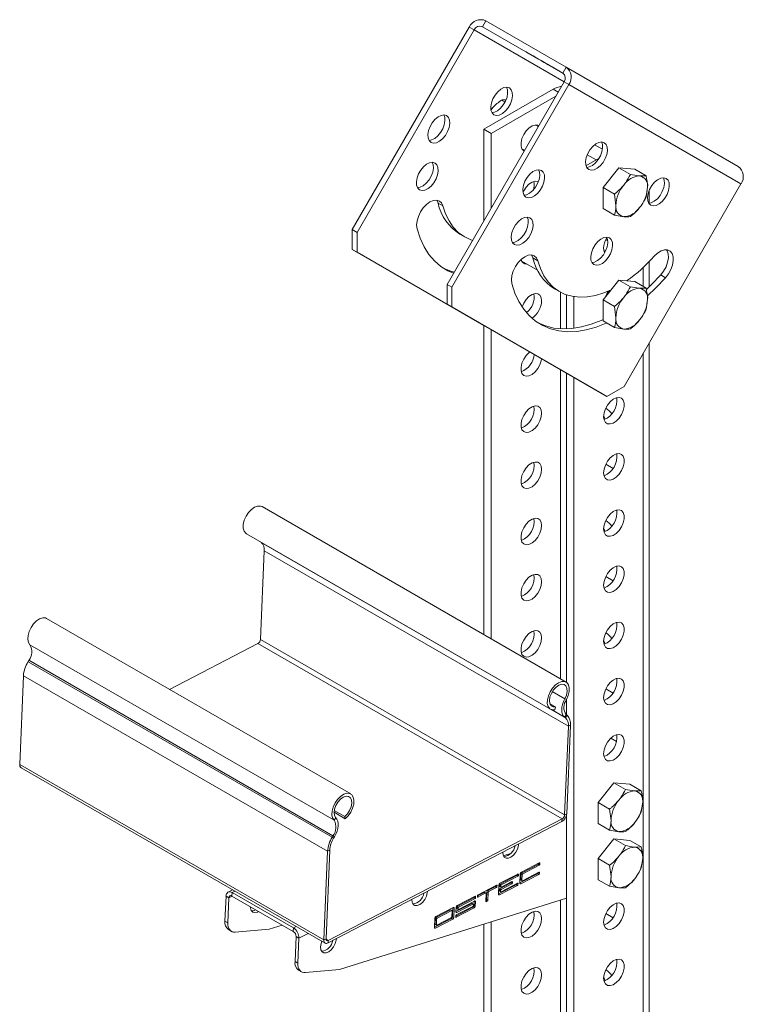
# Model space of a CAD drawing. Header units: millimetres. Extents: x -189 to 390, y -1209 to -93.
# Tile 2 of 5: x -112 to 99, y -1030 to -743. Entities that reach past the tile are written whole.
import ezdxf

# ---------------------------------------------------------------- set-up
doc = ezdxf.new("R2010")
doc.units = ezdxf.units.MM

msp = doc.modelspace()

# ---------------------------------------------------------------- linework, layer by layer
at = {"color": 7, "linetype": 'Continuous', "lineweight": 0}
for p, q in [((22.99, -745.31), (23.99, -743.58)), ((20.57, -746.23), (19.16, -745.41)), ((46.73, -761.33), (20.57, -746.23)), ((46.41, -758.83), (22.99, -745.31)), ((36.31, -753), (36.31, -753)), ((39.31, -754.73), (39.31, -754.74)), ((46.32, -758.78), (47.32, -757.05)), ((46.74, -761.33), (48.15, -762.15)), ((45.01, -764.32), (43.56, -763.48)), ((48.15, -762.15), (98.15, -791.02)), ((10.09, -796.61), (11.51, -797.42)), ((37.67, -812.53), (39.08, -813.34)), ((69.72, -815.34), (69.72, -820.83)), ((74.82, -817.48), (76.23, -818.3)), ((45.68, -822.49), (45.68, -833.15)), ((69.72, -840.26), (69.72, -1170.52)), ((45.68, -845.02), (45.68, -934.94)), ((-41.28, -895.25), (47.11, -946.28)), ((-40.41, -897.68), (47.97, -948.7)), ((-42.25, -924.66), (46.14, -975.68)), ((-41.5, -923.46), (46.88, -974.48)), ((-108.52, -925.04), (-20.13, -976.06)), ((-109.09, -929.97), (-20.7, -981)), ((-108.83, -929.54), (-20.44, -980.57)), ((-110.4, -934.03), (-22.01, -985.06)), ((43.31, -938.64), (46.95, -940.75)), ((47.42, -940.97), (46.95, -940.75)), ((43.05, -943.89), (46.88, -946.1)), ((47.36, -945.35), (46.88, -946.1)), ((47.11, -946.28), (47.59, -945.52)), ((48.61, -948.37), (47.97, -948.7)), ((-111.49, -959.81), (-23.1, -1010.84)), ((-20.13, -976.06), (-19.62, -975.33)), ((46.11, -976.44), (46.14, -975.68)), ((46.88, -974.48), (47.52, -974.15)), ((-20.7, -981), (-20.26, -981.28)), ((-20.01, -980.85), (-20.44, -980.57)), ((-21.38, -984.73), (-22.01, -985.06)), ((39.15, -988.91), (39.5, -989.12)), ((39.3, -988.67), (39.65, -988.88)), ((39.52, -988.46), (39.67, -988.54)), ((32.94, -992.14), (33.29, -992.35)), ((33.08, -991.9), (33.44, -992.11)), ((33.3, -991.69), (33.45, -991.77)), ((34.13, -993.32), (34.48, -993.53)), ((34.2, -991.65), (34.55, -991.85)), ((34.35, -991.41), (34.7, -991.61)), ((39.04, -991.59), (39.39, -991.79)), ((39.19, -991.35), (39.54, -991.55)), ((39.4, -991.13), (39.55, -991.22)), ((26.72, -995.37), (27.07, -995.57)), ((26.87, -995.13), (27.22, -995.33)), ((27.09, -994.91), (27.24, -995)), ((27.93, -996.22), (28.28, -996.42)), ((27.97, -995.21), (28.32, -995.42)), ((27.99, -994.88), (28.34, -995.08)), ((28.08, -995.97), (28.43, -996.18)), ((28.13, -994.64), (28.49, -994.84)), ((31.18, -994.36), (31.54, -994.56)), ((31.33, -994.12), (31.69, -994.32)), ((31.55, -993.9), (31.7, -993.99)), ((32.82, -994.82), (33.18, -995.02)), ((32.97, -994.58), (33.32, -994.78)), ((33.19, -994.36), (33.34, -994.45)), ((33.9, -994.35), (34.17, -994.51)), ((-51.54, -998.1), (-50.69, -998.59)), ((-50.69, -998.59), (-49.75, -998.11)), ((-49.76, -997.08), (-49.8, -998.08)), ((-49.76, -997.08), (-48.93, -996.65)), ((20.51, -998.6), (20.86, -998.8)), ((20.65, -998.36), (21.01, -998.56)), ((20.87, -998.14), (21.02, -998.23)), ((21.57, -998.29), (21.71, -998.36)), ((23.47, -997.06), (23.83, -997.26)), ((24.21, -999.13), (24.57, -999.33)), ((24.31, -996.95), (24.66, -997.16)), ((24.6, -996.47), (24.96, -996.68)), ((27.68, -997.58), (27.95, -997.74)), ((27.91, -996.55), (28.27, -996.75)), ((14.5, -1001.45), (14.8, -1001.62)), ((15.54, -1001.67), (15.9, -1001.87)), ((15.56, -1001.33), (15.91, -1001.54)), ((15.7, -1001.09), (16.06, -1001.3)), ((19.89, -1000.23), (20.24, -1000.43)), ((20.25, -1001.35), (20.61, -1001.55)), ((20.55, -1000.87), (20.9, -1001.07)), ((20.66, -999.56), (20.96, -999.73)), ((24, -999.64), (24.14, -999.72)), ((24.07, -999.37), (24.42, -999.57)), ((45.68, -999.29), (45.68, -1083.37)), ((9.34, -1004.56), (9.69, -1004.77)), ((9.49, -1004.32), (9.84, -1004.53)), ((13.73, -1002.12), (14.08, -1002.33)), ((14.04, -1004.58), (14.39, -1004.78)), ((14.33, -1004.09), (14.69, -1004.3)), ((15.25, -1004.19), (15.38, -1004.27)), ((15.31, -1002.7), (15.58, -1002.86)), ((-51.85, -1005.37), (-51, -1005.86)), ((-31.94, -1007.36), (-31.98, -1008.37)), ((-31.94, -1007.36), (-31.11, -1006.94)), ((9.04, -1007.27), (9.31, -1007.42)), ((9.27, -1006.23), (9.62, -1006.44)), ((-30.33, -1010.35), (-31.17, -1009.86)), ((-30.33, -1010.35), (-27.63, -1008.95)), ((-23.1, -1010.84), (-22.47, -1010.51)), ((-22.47, -1010.59), (-21.8, -1010.98)), ((-21.8, -1010.98), (-21.83, -1011.73)), ((-31.48, -1017.12), (-30.63, -1017.61))]:
    msp.add_line(p, q, dxfattribs=at)
at = {"color": 7, "linetype": 'Continuous', "lineweight": 15}
for p, q in [((47.32, -757.05), (23.99, -743.58)), ((19.16, -745.41), (-14.84, -804.3)), ((20.57, -746.23), (-13.43, -805.12)), ((46.32, -758.78), (22.99, -745.31)), ((36.31, -753), (39.31, -754.74)), ((45.68, -758.41), (42.68, -756.68)), ((47.32, -757.05), (97.32, -785.92)), ((12.74, -820.22), (46.74, -761.33)), ((14.15, -821.04), (48.15, -762.15)), ((43.56, -763.48), (23.41, -775.11)), ((44.34, -765.47), (25.53, -776.33)), ((29.56, -767.23), (28.57, -766.66)), ((25.45, -769.52), (25.7, -769.19)), ((25.7, -769.19), (25.51, -769.52)), ((26.66, -768.15), (26.6, -768.21)), ((23.41, -775.11), (23.41, -801.74)), ((25.53, -776.33), (23.41, -775.11)), ((39.23, -774.32), (38.48, -773.89)), ((25.53, -776.33), (25.53, -798.06)), ((34.48, -780.81), (35.23, -781.25)), ((55.61, -779.62), (57.87, -780.93)), ((53.1, -785.73), (56.93, -783.52)), ((56.04, -784.03), (53.46, -782.53)), ((58.05, -792.05), (62.65, -786.33)), ((62.65, -786.33), (65.99, -788.26)), ((62.65, -786.33), (67.25, -786.74)), ((67.25, -786.74), (70.58, -788.67)), ((70.58, -788.67), (68.7, -788.7)), ((58.05, -798.18), (58.05, -792.05)), ((58.05, -792.05), (61.39, -793.98)), ((64.15, -849.91), (98.15, -791.02)), ((70.58, -794.8), (70.99, -791.97)), ((71.48, -796.61), (71.48, -792.87)), ((61.39, -793.98), (61.8, -797.28)), ((58.05, -798.18), (61.39, -800.1)), ((61.39, -800.1), (64.1, -800.55)), ((-13.43, -805.12), (-14.84, -804.3)), ((-14.84, -810.07), (-14.84, -804.3)), ((-13.43, -805.12), (-13.43, -810.89)), ((16.41, -805.6), (17.82, -806.42)), ((59.4, -807.53), (58.86, -807.22)), ((-13.43, -810.89), (-14.84, -810.07)), ((23.41, -832.16), (-14.84, -810.07)), ((23.41, -832.16), (-13.43, -810.89)), ((58.85, -810.36), (58.33, -810.55)), ((34.48, -813.48), (39.01, -816.1)), ((71.48, -820.95), (71.48, -813.62)), ((12.74, -825.99), (12.74, -820.22)), ((12.74, -820.22), (14.15, -821.04)), ((14.15, -821.04), (14.15, -826.81)), ((43.99, -821.52), (45.4, -822.34)), ((58.05, -824.71), (62.65, -818.99)), ((62.65, -818.99), (65.99, -820.92)), ((62.65, -818.99), (67.25, -819.4)), ((67.25, -819.4), (70.58, -821.33)), ((70.58, -821.33), (68.7, -821.36)), ((47.45, -823.27), (47.45, -833.17)), ((49.57, -823.79), (49.57, -833)), ((12.74, -825.99), (14.15, -826.81)), ((57.74, -851.98), (12.74, -825.99)), ((59.15, -852.8), (14.15, -826.81)), ((58.05, -830.84), (58.05, -824.71)), ((58.05, -824.71), (61.39, -826.64)), ((61.39, -826.64), (61.8, -829.94)), ((70.58, -827.46), (70.99, -824.63)), ((23.41, -832.15), (23.41, -922.08)), ((58.05, -830.84), (61.39, -832.77)), ((61.39, -832.77), (64.1, -833.21)), ((25.53, -833.38), (25.53, -923.3)), ((71.48, -1168.07), (71.48, -837.22)), ((47.45, -846.04), (47.45, -935.97)), ((49.57, -847.26), (49.57, -1182.15)), ((59.15, -852.8), (64.15, -849.91)), ((57.74, -851.98), (59.15, -852.8)), ((58.65, -859.44), (58.24, -858.51)), ((60.96, -873.75), (58.86, -872.54)), ((47.33, -935.89), (-41.06, -884.86)), ((-45.61, -892.74), (42.78, -943.77)), ((58.65, -892.1), (58.24, -891.17)), ((-41.28, -895.25), (-41.33, -895.21)), ((-41.5, -923.46), (-40.41, -897.68)), ((60.96, -906.41), (58.86, -905.2)), ((-15.28, -968.41), (-103.67, -917.39)), ((-67.94, -938.01), (-42.25, -924.66)), ((58.65, -924.76), (58.24, -923.84)), ((-108.83, -929.54), (-109.09, -929.97)), ((-110.4, -934.03), (-111.49, -959.81)), ((60.96, -939.07), (58.86, -937.86)), ((47.45, -940.92), (47.45, -945.41)), ((42.59, -942.16), (44.26, -943.12)), ((44.26, -943.12), (44.06, -943.93)), ((47.11, -946.28), (46.88, -946.1)), ((47.59, -945.52), (47.36, -945.35)), ((46.88, -974.48), (47.97, -948.7)), ((47.52, -974.15), (48.61, -948.37)), ((61.97, -953.14), (60.31, -952.18)), ((-111.1, -960.76), (-22.71, -1011.79)), ((56.64, -970.87), (61.24, -965.15)), ((61.24, -965.15), (64.57, -967.08)), ((61.24, -965.15), (65.83, -965.56)), ((65.83, -965.56), (69.17, -967.49)), ((69.17, -967.49), (67.28, -967.52)), ((-20.08, -973.18), (-17.01, -974.95)), ((56.64, -977), (56.64, -970.87)), ((56.64, -970.87), (59.98, -972.8)), ((59.98, -972.8), (60.39, -976.1)), ((69.17, -973.62), (69.58, -970.79)), ((-21.8, -1010.98), (46.14, -975.68)), ((-20.13, -973.71), (-16.88, -975.59)), ((-16.88, -975.59), (-17.01, -974.95)), ((47.45, -974.62), (47.45, -1094.02)), ((-21.83, -1011.73), (46.11, -976.44)), ((56.64, -977), (59.98, -978.93)), ((59.98, -978.93), (62.69, -979.37)), ((-20.44, -980.57), (-20.7, -981)), ((-20.01, -980.85), (-20.26, -981.28)), ((56.64, -987.2), (61.24, -981.48)), ((61.24, -981.48), (64.57, -983.41)), ((61.24, -981.48), (65.83, -981.9)), ((65.83, -981.9), (69.17, -983.82)), ((-21.38, -984.73), (-22.47, -1010.51)), ((69.17, -983.82), (67.28, -983.85)), ((-22.01, -985.06), (-23.1, -1010.84)), ((31.17, -985.7), (29.07, -986.35)), ((56.64, -993.33), (56.64, -987.2)), ((56.64, -987.2), (59.98, -989.13)), ((69.17, -989.95), (69.58, -987.12)), ((39.53, -988.45), (34.31, -991.16)), ((34.35, -991.41), (39.15, -988.91)), ((34.7, -991.61), (39.5, -989.12)), ((39.3, -988.67), (39.3, -988.57)), ((39.65, -988.88), (39.67, -988.54)), ((59.98, -989.13), (60.39, -992.43)), ((33.32, -991.68), (28.09, -994.39)), ((28.13, -994.64), (32.94, -992.14)), ((28.49, -994.84), (33.29, -992.35)), ((33.08, -991.9), (33.09, -991.8)), ((33.44, -992.11), (33.45, -991.77)), ((33.9, -994.26), (39.04, -991.59)), ((34.01, -991.65), (33.9, -994.32)), ((34.13, -993.32), (34.2, -991.65)), ((34.17, -994.51), (39.39, -991.79)), ((34.17, -993.42), (34.52, -993.63)), ((34.48, -993.53), (34.55, -991.85)), ((39.42, -991.12), (34.62, -993.62)), ((39.19, -991.35), (39.19, -991.24)), ((39.54, -991.55), (39.55, -991.22)), ((56.64, -993.33), (59.98, -995.26)), ((-49.61, -996.26), (-50.95, -996.95)), ((27.1, -994.91), (21.74, -997.69)), ((24.6, -996.47), (26.72, -995.37)), ((24.96, -996.68), (27.07, -995.57)), ((26.87, -995.13), (26.87, -995.03)), ((27.22, -995.33), (27.24, -995)), ((27.68, -997.49), (32.82, -994.82)), ((27.8, -994.87), (27.68, -997.55)), ((27.91, -996.55), (27.93, -996.22)), ((27.95, -997.74), (33.18, -995.02)), ((27.97, -995.21), (27.99, -994.88)), ((28.01, -995.31), (28.37, -995.52)), ((28.08, -995.97), (31.18, -994.36)), ((28.32, -995.42), (28.34, -995.08)), ((33.2, -994.35), (28.4, -996.85)), ((28.43, -996.18), (31.54, -994.56)), ((31.57, -993.9), (28.46, -995.51)), ((31.33, -994.12), (31.34, -994.01)), ((31.69, -994.32), (31.7, -993.99)), ((32.97, -994.58), (32.98, -994.47)), ((33.32, -994.78), (33.34, -994.45)), ((59.98, -995.26), (62.69, -995.7)), ((-51.85, -1005.37), (-51.54, -998.1)), ((-51, -1005.86), (-50.69, -998.59)), ((-49.8, -998.08), (-31.98, -1008.37)), ((-49.76, -997.08), (-31.94, -1007.36)), ((-18.59, -1019.44), (47.45, -998.73)), ((20.89, -998.13), (15.66, -1000.85)), ((15.7, -1001.09), (20.51, -998.6)), ((16.06, -1001.3), (20.86, -998.8)), ((20.65, -998.36), (20.66, -998.25)), ((21.01, -998.56), (21.02, -998.23)), ((21.59, -997.93), (21.57, -998.27)), ((21.58, -998.04), (23.47, -997.06)), ((21.71, -998.36), (23.83, -997.26)), ((24.01, -997.25), (23.66, -997.05)), ((24.09, -997.45), (24, -999.62)), ((24.21, -999.13), (24.31, -996.95)), ((24.57, -999.33), (24.66, -997.16)), ((27.96, -996.65), (28.31, -996.85)), ((28.27, -996.75), (28.28, -996.42)), ((14.53, -1001.44), (9.45, -1004.08)), ((14.33, -1004.09), (14.44, -1001.48)), ((14.69, -1004.3), (14.8, -1001.62)), ((15.26, -1003.94), (20.25, -1001.35)), ((15.31, -1002.61), (19.89, -1000.23)), ((15.37, -1001.33), (15.31, -1002.67)), ((15.38, -1004.27), (20.61, -1001.55)), ((20.21, -1001.1), (15.41, -1003.6)), ((15.54, -1001.67), (15.56, -1001.33)), ((15.58, -1002.86), (20.24, -1000.43)), ((15.58, -1001.77), (15.94, -1001.97)), ((15.9, -1001.87), (15.91, -1001.54)), ((20.69, -999.55), (16.03, -1001.97)), ((20.33, -1000.43), (19.98, -1000.22)), ((20.37, -1000.53), (20.36, -1000.86)), ((20.55, -1000.87), (20.6, -999.59)), ((20.9, -1001.07), (20.96, -999.73)), ((24.01, -999.39), (24.07, -999.37)), ((24.14, -999.72), (24.42, -999.57)), ((9.15, -1004.56), (9.04, -1007.23)), ((9.04, -1007.17), (14.04, -1004.58)), ((9.34, -1004.56), (9.27, -1006.23)), ((9.31, -1007.42), (14.39, -1004.78)), ((13.73, -1002.12), (9.49, -1004.32)), ((9.69, -1004.77), (9.62, -1006.44)), ((9.76, -1006.53), (14, -1004.33)), ((14.08, -1002.33), (9.84, -1004.53)), ((14.17, -1002.32), (13.82, -1002.12)), ((14.14, -1004.09), (14.21, -1002.42)), ((15.26, -1003.84), (15.25, -1004.17)), ((60.96, -1004.4), (58.86, -1003.19)), ((-38.96, -1007.68), (-48.84, -1008.58)), ((-35.2, -1006.51), (-38.96, -1007.68)), ((9.31, -1006.33), (9.67, -1006.54)), ((23.41, -1006.27), (23.41, -1070.51)), ((25.53, -1005.61), (25.53, -1071.74)), ((-50.82, -1007.86), (-49.97, -1008.35)), ((-31.17, -1009.86), (-31.48, -1017.12)), ((-30.33, -1010.35), (-30.63, -1017.61)), ((-30.45, -1019.62), (-29.6, -1020.11)), ((-28.48, -1020.33), (-18.59, -1019.44)), ((58.65, -1022.75), (58.24, -1021.82))]:
    msp.add_line(p, q, dxfattribs=at)
at = {"color": 7, "linetype": 'Continuous', "lineweight": 15, "flags": 128}
for points in [[(42.68, -756.68), (41.91, -756.24), (40.95, -755.68), (39.88, -755.06), (38.77, -754.42), (37.72, -753.82), (36.81, -753.29), (36.12, -752.9), (35.71, -752.66), (35.6, -752.59), (35.81, -752.71), (36.31, -753)], [(39.31, -754.74), (40.07, -755.18), (41.03, -755.73), (42.11, -756.35), (43.22, -756.99), (44.27, -757.6), (45.17, -758.12), (45.86, -758.52), (46.28, -758.76), (46.39, -758.82), (46.18, -758.7), (45.68, -758.41)], [(30.1, -762.91), (30.82, -763.12), (31.37, -763.64), (31.68, -764.44), (31.75, -765.44), (31.55, -766.58), (31.12, -767.74), (30.48, -768.85), (29.68, -769.81), (28.8, -770.55), (27.9, -770.99), (27.05, -771.12), (26.32, -770.91), (25.78, -770.39), (25.46, -769.59), (25.4, -768.58), (25.59, -767.45), (26.03, -766.28), (26.67, -765.17), (27.46, -764.21), (28.35, -763.48), (29.25, -763.03), (30.1, -762.91)], [(25.73, -770.3), (26.48, -770.18), (27.39, -769.73), (28.27, -769), (29.07, -768.04), (29.71, -766.93), (30.14, -765.76), (30.33, -764.63), (30.27, -763.62), (30, -762.9)], [(26.6, -768.21), (26.24, -768.57), (25.7, -769.19)], [(11.85, -770.96), (12.57, -771.17), (13.12, -771.69), (13.43, -772.49), (13.5, -773.5), (13.3, -774.63), (12.87, -775.8), (12.23, -776.91), (11.43, -777.87), (10.55, -778.6), (9.65, -779.05), (8.8, -779.17), (8.07, -778.96), (7.53, -778.44), (7.21, -777.64), (7.15, -776.64), (7.34, -775.5), (7.78, -774.33), (8.42, -773.22), (9.21, -772.26), (10.1, -771.53), (11, -771.08), (11.85, -770.96)], [(7.48, -778.36), (8.23, -778.23), (9.14, -777.78), (10.02, -777.05), (10.82, -776.09), (11.46, -774.98), (11.89, -773.81), (12.08, -772.68), (12.02, -771.67), (11.75, -770.96)], [(39.32, -774.08), (39.07, -773.97), (38.29, -773.9), (37.42, -774.17), (36.53, -774.77), (35.69, -775.63), (34.99, -776.68), (34.49, -777.82), (34.22, -778.96), (34.22, -780), (34.49, -780.83), (34.99, -781.4), (35.07, -781.45)], [(53.36, -786.31), (53.9, -786.83), (54.63, -787.04), (55.47, -786.91), (56.38, -786.47), (57.26, -785.73), (58.06, -784.77), (58.7, -783.66), (59.13, -782.5), (59.32, -781.36), (59.26, -780.36), (58.94, -779.56), (58.4, -779.04), (57.68, -778.83), (56.83, -778.95), (55.92, -779.4), (55.04, -780.13), (54.24, -781.09), (53.6, -782.2), (53.17, -783.37), (52.98, -784.5), (53.04, -785.51), (53.36, -786.31)], [(53.31, -786.22), (54.06, -786.1), (54.96, -785.65), (55.85, -784.92), (56.64, -783.96), (57.28, -782.85), (57.72, -781.68), (57.91, -780.55), (57.85, -779.54), (57.58, -778.82)], [(8.5, -784.73), (9.22, -784.94), (9.77, -785.46), (10.08, -786.26), (10.15, -787.27), (9.95, -788.4), (9.52, -789.57), (8.88, -790.68), (8.08, -791.64), (7.2, -792.37), (6.3, -792.82), (5.45, -792.94), (4.72, -792.73), (4.18, -792.21), (3.86, -791.41), (3.8, -790.41), (3.99, -789.27), (4.43, -788.1), (5.07, -786.99), (5.86, -786.03), (6.75, -785.3), (7.65, -784.85), (8.5, -784.73)], [(4.13, -792.13), (4.88, -792), (5.79, -791.55), (6.67, -790.82), (7.47, -789.86), (8.11, -788.75), (8.54, -787.58), (8.73, -786.45), (8.67, -785.44), (8.4, -784.73)], [(35.11, -794.36), (35.65, -794.88), (36.38, -795.09), (37.22, -794.97), (38.13, -794.52), (39.01, -793.79), (39.81, -792.83), (40.45, -791.72), (40.88, -790.55), (41.07, -789.42), (41.01, -788.41), (40.69, -787.61), (40.15, -787.09), (39.43, -786.88), (38.58, -787), (37.67, -787.45), (36.79, -788.18), (35.99, -789.14), (35.35, -790.25), (34.92, -791.42), (34.73, -792.56), (34.79, -793.56), (35.11, -794.36)], [(35.06, -794.28), (35.81, -794.15), (36.71, -793.7), (37.6, -792.97), (38.39, -792.01), (39.03, -790.9), (39.47, -789.73), (39.66, -788.6), (39.6, -787.59), (39.33, -786.88)], [(71.36, -796.7), (71.9, -797.22), (72.63, -797.43), (73.47, -797.31), (74.38, -796.86), (75.26, -796.13), (76.06, -795.17), (76.7, -794.06), (77.13, -792.89), (77.32, -791.76), (77.26, -790.75), (76.94, -789.95), (76.4, -789.43), (75.68, -789.22), (74.83, -789.35), (73.92, -789.79), (73.04, -790.53), (72.24, -791.49), (71.6, -792.6), (71.17, -793.76), (70.98, -794.9), (71.04, -795.9), (71.36, -796.7)], [(71.31, -796.62), (72.06, -796.49), (72.96, -796.04), (73.85, -795.31), (74.64, -794.35), (75.28, -793.24), (75.72, -792.07), (75.91, -790.94), (75.85, -789.93), (75.58, -789.22)], [(39.26, -790.38), (39.07, -790.3), (38.29, -790.23), (37.42, -790.51), (36.53, -791.1), (35.69, -791.96), (34.99, -793.01), (34.77, -793.45)], [(3.99, -804.08), (3.86, -802.99), (3.99, -801.76), (4.38, -800.45), (5, -799.16), (5.81, -797.98), (6.74, -796.99), (7.75, -796.26), (8.76, -795.83), (9.69, -795.74), (10.5, -795.99), (11.12, -796.56), (11.51, -797.42)], [(10.09, -796.61), (9.7, -795.75), (9.7, -795.74)], [(11.51, -797.42), (12.28, -799.73), (13.29, -801.79), (14.53, -803.59), (15.98, -805.1), (17.64, -806.31), (19.48, -807.21), (20.12, -807.43)], [(31.76, -808.13), (32.3, -808.65), (33.03, -808.86), (33.87, -808.74), (34.78, -808.29), (35.66, -807.56), (36.46, -806.6), (37.1, -805.49), (37.53, -804.32), (37.72, -803.19), (37.66, -802.18), (37.34, -801.38), (36.8, -800.86), (36.08, -800.65), (35.23, -800.77), (34.32, -801.22), (33.44, -801.95), (32.64, -802.91), (32, -804.02), (31.57, -805.19), (31.38, -806.33), (31.44, -807.33), (31.76, -808.13)], [(31.71, -808.05), (32.46, -807.92), (33.36, -807.47), (34.25, -806.74), (35.04, -805.78), (35.68, -804.67), (36.12, -803.5), (36.31, -802.37), (36.25, -801.36), (35.98, -800.65)], [(14.59, -817.01), (12.95, -816.29), (10.9, -815.01), (9.05, -813.41), (7.43, -811.5), (6.03, -809.3), (4.89, -806.82), (3.99, -804.08)], [(54.86, -813.96), (55.4, -814.49), (56.13, -814.69), (56.97, -814.57), (57.88, -814.12), (58.76, -813.39), (59.56, -812.43), (60.2, -811.32), (60.63, -810.15), (60.82, -809.02), (60.76, -808.01), (60.44, -807.22), (59.9, -806.69), (59.18, -806.48), (58.33, -806.61), (57.42, -807.06), (56.54, -807.79), (55.74, -808.75), (55.1, -809.86), (54.67, -811.03), (54.48, -812.16), (54.54, -813.17), (54.86, -813.96)], [(54.81, -813.88), (55.56, -813.75), (56.46, -813.31), (57.35, -812.57), (58.14, -811.61), (58.78, -810.5), (59.22, -809.34), (59.41, -808.2), (59.35, -807.2), (59.08, -806.48)], [(58.52, -811.02), (58.36, -810.66), (58.23, -809.71)], [(76.23, -818.3), (77.09, -817.17), (77.78, -815.91), (78.24, -814.6), (78.46, -813.33), (78.42, -812.19), (78.12, -811.24), (77.57, -810.57), (76.82, -810.21), (75.92, -810.19), (74.93, -810.5), (73.92, -811.14), (72.95, -812.05)], [(74.82, -817.48), (75.67, -816.36), (76.36, -815.1), (76.83, -813.79), (77.05, -812.52), (77.01, -811.37), (76.7, -810.43), (76.54, -810.16)], [(39.08, -813.34), (38.69, -812.48), (38.08, -811.91), (37.27, -811.66), (36.33, -811.75), (35.33, -812.18), (34.32, -812.91), (33.38, -813.9), (32.58, -815.08), (31.96, -816.37), (31.57, -817.68), (31.44, -818.91), (31.57, -820)], [(37.67, -812.53), (37.28, -811.67), (37.28, -811.66)], [(11.63, -815.52), (13.77, -816.41), (14.77, -816.7)], [(60.38, -821.82), (58.28, -822.7), (55.84, -823.44), (53.48, -823.86), (51.21, -823.95), (49.06, -823.7), (47.06, -823.13), (45.22, -822.23), (43.56, -821.02), (42.1, -819.51), (40.86, -817.71), (39.85, -815.65), (39.08, -813.34)], [(70.65, -821.74), (72.09, -820.36), (74.82, -817.48)], [(70.89, -823.62), (73.5, -821.17), (76.23, -818.3)], [(31.57, -820), (32.46, -822.74), (33.61, -825.22), (35, -827.42), (36.63, -829.33), (38.47, -830.93), (40.52, -832.2), (42.76, -833.14), (45.16, -833.74), (47.71, -833.99), (50.39, -833.89), (53.17, -833.44), (56.03, -832.64), (58.95, -831.5), (59.09, -831.44)], [(40.2, -825.02), (40.07, -824.08), (39.68, -823.37), (39.07, -822.96), (38.29, -822.89), (37.42, -823.17), (36.53, -823.76), (35.69, -824.62), (34.99, -825.67), (34.52, -826.73)], [(39.21, -831.44), (41.35, -832.33), (43.75, -832.92), (46.3, -833.17), (48.98, -833.07), (51.76, -832.62), (54.62, -831.82), (57.53, -830.69), (58.05, -830.45)], [(36.79, -839.88), (36.53, -840.09), (35.69, -840.95), (34.99, -842), (34.49, -843.15), (34.22, -844.29), (34.22, -845.32), (34.49, -846.16), (34.99, -846.72), (35.69, -846.96), (36.53, -846.86), (37.42, -846.42), (38.29, -845.68), (39.07, -844.72), (39.68, -843.61), (40.07, -842.45), (40.17, -841.84)], [(58.36, -859.65), (58.23, -858.7), (58.36, -857.6), (58.75, -856.45), (59.36, -855.34), (60.14, -854.37), (61.01, -853.64), (61.9, -853.2), (62.74, -853.09), (63.44, -853.33), (63.94, -853.9), (64.21, -854.73), (64.21, -855.77), (63.94, -856.91), (63.44, -858.06), (62.74, -859.1), (61.9, -859.96), (61.01, -860.56), (60.14, -860.83), (59.36, -860.76), (58.75, -860.36), (58.36, -859.65)], [(40.07, -858.78), (40.2, -857.68), (40.07, -856.74), (39.68, -856.03), (39.07, -855.62), (38.29, -855.55), (37.42, -855.83), (36.53, -856.42), (35.69, -857.28), (34.99, -858.33), (34.49, -859.48), (34.22, -860.62), (34.22, -861.65), (34.49, -862.49), (34.99, -863.05), (35.69, -863.29), (36.53, -863.19), (37.42, -862.75), (38.29, -862.02), (39.07, -861.05), (39.68, -859.94), (40.07, -858.78)], [(58.36, -875.98), (58.23, -875.03), (58.36, -873.93), (58.75, -872.78), (59.36, -871.67), (60.14, -870.7), (61.01, -869.97), (61.9, -869.53), (62.74, -869.42), (63.44, -869.67), (63.94, -870.23), (64.21, -871.06), (64.21, -872.1), (63.94, -873.24), (63.44, -874.39), (62.74, -875.44), (61.9, -876.29), (61.01, -876.89), (60.14, -877.16), (59.36, -877.09), (58.75, -876.69), (58.36, -875.98)], [(40.07, -875.11), (40.2, -874.01), (40.07, -873.07), (39.68, -872.36), (39.07, -871.95), (38.29, -871.89), (37.42, -872.16), (36.53, -872.75), (35.69, -873.61), (34.99, -874.66), (34.49, -875.81), (34.22, -876.95), (34.22, -877.98), (34.49, -878.82), (34.99, -879.38), (35.69, -879.62), (36.53, -879.52), (37.42, -879.08), (38.29, -878.35), (39.07, -877.38), (39.68, -876.27), (40.07, -875.11)], [(-41.06, -884.86), (-41.52, -884.69), (-42.35, -884.7), (-43.25, -885.04), (-44.16, -885.68), (-45, -886.58), (-45.71, -887.66), (-46.23, -888.84), (-46.51, -890.01), (-46.53, -891.08), (-46.3, -891.97), (-45.82, -892.6), (-45.61, -892.74)], [(58.36, -892.31), (58.23, -891.36), (58.36, -890.26), (58.75, -889.11), (59.36, -888), (60.14, -887.03), (61.01, -886.3), (61.9, -885.86), (62.74, -885.76), (63.44, -886), (63.94, -886.56), (64.21, -887.4), (64.21, -888.43), (63.94, -889.57), (63.44, -890.72), (62.74, -891.77), (61.9, -892.63), (61.01, -893.22), (60.14, -893.49), (59.36, -893.42), (58.75, -893.02), (58.36, -892.31)], [(40.07, -891.45), (40.2, -890.35), (40.07, -889.4), (39.68, -888.69), (39.07, -888.29), (38.29, -888.22), (37.42, -888.49), (36.53, -889.08), (35.69, -889.94), (34.99, -890.99), (34.49, -892.14), (34.22, -893.28), (34.22, -894.31), (34.49, -895.15), (34.99, -895.71), (35.69, -895.95), (36.53, -895.85), (37.42, -895.41), (38.29, -894.68), (39.07, -893.71), (39.68, -892.6), (40.07, -891.45)], [(40.07, -907.78), (40.2, -906.68), (40.07, -905.73), (39.68, -905.02), (39.07, -904.62), (38.29, -904.55), (37.42, -904.82), (36.53, -905.41), (35.69, -906.27), (34.99, -907.32), (34.49, -908.47), (34.22, -909.61), (34.22, -910.64), (34.49, -911.48), (34.99, -912.04), (35.69, -912.28), (36.53, -912.18), (37.42, -911.74), (38.29, -911.01), (39.07, -910.04), (39.68, -908.93), (40.07, -907.78)], [(58.36, -908.64), (58.23, -907.69), (58.36, -906.59), (58.75, -905.44), (59.36, -904.33), (60.14, -903.36), (61.01, -902.63), (61.9, -902.19), (62.74, -902.09), (63.44, -902.33), (63.94, -902.89), (64.21, -903.73), (64.21, -904.76), (63.94, -905.9), (63.44, -907.05), (62.74, -908.1), (61.9, -908.96), (61.01, -909.55), (60.14, -909.82), (59.36, -909.75), (58.75, -909.35), (58.36, -908.64)], [(-103.67, -917.39), (-104.01, -917.24), (-104.82, -917.19), (-105.71, -917.49), (-106.62, -918.09), (-107.48, -918.95), (-108.22, -920.01), (-108.77, -921.17), (-109.09, -922.35), (-109.15, -923.44), (-108.96, -924.36), (-108.52, -925.04)], [(58.36, -924.97), (58.23, -924.02), (58.36, -922.92), (58.75, -921.77), (59.36, -920.66), (60.14, -919.69), (61.01, -918.96), (61.9, -918.52), (62.74, -918.42), (63.44, -918.66), (63.94, -919.22), (64.21, -920.06), (64.21, -921.09), (63.94, -922.23), (63.44, -923.38), (62.74, -924.43), (61.9, -925.29), (61.01, -925.88), (60.14, -926.15), (59.36, -926.08), (58.75, -925.68), (58.36, -924.97)], [(40.07, -924.11), (40.2, -923.01), (40.07, -922.06), (39.68, -921.35), (39.07, -920.95), (38.29, -920.88), (37.42, -921.15), (36.53, -921.74), (35.69, -922.6), (34.99, -923.65), (34.49, -924.8), (34.22, -925.94), (34.22, -926.97), (34.49, -927.81), (34.99, -928.37), (35.69, -928.61), (36.53, -928.51), (37.42, -928.07), (38.29, -927.34), (39.07, -926.37), (39.68, -925.26), (40.07, -924.11)], [(47.42, -940.97), (47.94, -939.8), (48.22, -938.63), (48.25, -937.56), (48.01, -936.67), (47.54, -936.04), (46.87, -935.71), (46.04, -935.72), (45.14, -936.06), (44.23, -936.71), (43.39, -937.61), (42.68, -938.69), (42.16, -939.86), (41.88, -941.03), (41.86, -942.1), (42.09, -942.99), (42.56, -943.62), (43.24, -943.94), (44.06, -943.93)], [(58.36, -941.3), (58.23, -940.36), (58.36, -939.26), (58.75, -938.1), (59.36, -936.99), (60.14, -936.02), (61.01, -935.29), (61.9, -934.85), (62.74, -934.75), (63.44, -934.99), (63.94, -935.55), (64.21, -936.39), (64.21, -937.42), (63.94, -938.56), (63.44, -939.71), (62.74, -940.76), (61.9, -941.62), (61.01, -942.21), (60.14, -942.49), (59.36, -942.42), (58.75, -942.01), (58.36, -941.3)], [(46.95, -940.75), (47.41, -939.69), (47.62, -938.64), (47.57, -937.72), (47.26, -937.01), (46.73, -936.59), (46.02, -936.51), (45.21, -936.76), (44.39, -937.33), (43.64, -938.15), (43.03, -939.15), (42.63, -940.21), (42.47, -941.24), (42.58, -942.12), (42.94, -942.77), (43.52, -943.11), (44.26, -943.12)], [(46.88, -946.1), (46.51, -945.72), (46.25, -945.22), (46.09, -944.61), (46.04, -943.91), (46.11, -943.15), (46.29, -942.35), (46.57, -941.54), (46.95, -940.75)], [(58.36, -957.63), (58.23, -956.69), (58.36, -955.59), (58.75, -954.43), (59.36, -953.32), (60.14, -952.36), (61.01, -951.62), (61.9, -951.18), (62.74, -951.08), (63.44, -951.32), (63.94, -951.88), (64.21, -952.72), (64.21, -953.75), (63.94, -954.89), (63.44, -956.04), (62.74, -957.09), (61.9, -957.95), (61.01, -958.54), (60.14, -958.82), (59.36, -958.75), (58.75, -958.34), (58.36, -957.63)], [(-16.88, -975.59), (-16.02, -974.73), (-15.29, -973.67), (-14.73, -972.51), (-14.41, -971.33), (-14.35, -970.24), (-14.54, -969.32), (-14.98, -968.64), (-15.62, -968.26), (-16.43, -968.22), (-17.32, -968.51), (-18.24, -969.11), (-19.09, -969.98), (-19.83, -971.03), (-20.38, -972.2), (-20.7, -973.37), (-20.76, -974.47), (-20.57, -975.39), (-20.13, -976.06)], [(-17.01, -974.95), (-16.24, -974.16), (-15.61, -973.18), (-15.17, -972.12), (-14.98, -971.08), (-15.05, -970.17), (-15.38, -969.49), (-15.93, -969.1), (-16.65, -969.04), (-17.46, -969.32), (-18.28, -969.91), (-19.03, -970.75), (-19.62, -971.76), (-20, -972.82), (-20.14, -973.84), (-20, -974.71), (-19.62, -975.33)], [(-19.62, -975.33), (-19.29, -975.76), (-19.06, -976.3), (-18.95, -976.95), (-18.94, -977.67), (-19.05, -978.45), (-19.27, -979.25), (-19.59, -980.06), (-20.01, -980.85)], [(28.92, -985.35), (29.01, -986.17), (29.34, -986.77), (29.87, -987.09), (30.54, -987.09), (31.29, -986.77), (32.04, -986.17), (32.69, -985.35), (33.18, -984.41), (33.46, -983.43), (33.51, -982.98)], [(39.67, -988.54), (39.67, -988.51), (39.66, -988.48), (39.65, -988.46), (39.63, -988.45), (39.61, -988.44), (39.59, -988.43), (39.56, -988.44), (39.53, -988.45)], [(33.45, -991.77), (33.45, -991.74), (33.44, -991.71), (33.43, -991.69), (33.42, -991.67), (33.4, -991.67), (33.37, -991.66), (33.35, -991.67), (33.32, -991.68)], [(39.55, -991.22), (39.55, -991.19), (39.55, -991.16), (39.53, -991.14), (39.52, -991.12), (39.5, -991.11), (39.47, -991.11), (39.45, -991.11), (39.42, -991.12)], [(27.24, -995), (27.24, -994.97), (27.23, -994.94), (27.22, -994.92), (27.2, -994.9), (27.18, -994.89), (27.16, -994.89), (27.13, -994.9), (27.1, -994.91)], [(28.46, -995.51), (28.43, -995.52), (28.41, -995.53), (28.38, -995.52), (28.36, -995.51), (28.34, -995.5), (28.33, -995.47), (28.33, -995.45), (28.32, -995.42)], [(31.7, -993.99), (31.7, -993.96), (31.69, -993.93), (31.68, -993.91), (31.66, -993.89), (31.64, -993.88), (31.62, -993.88), (31.59, -993.88), (31.57, -993.9)], [(33.34, -994.45), (33.34, -994.42), (33.33, -994.39), (33.32, -994.37), (33.3, -994.35), (33.28, -994.34), (33.26, -994.34), (33.23, -994.34), (33.2, -994.35)], [(33.9, -994.32), (33.9, -994.38), (33.91, -994.44), (33.94, -994.48), (33.97, -994.51), (34.01, -994.53), (34.06, -994.54), (34.11, -994.53), (34.17, -994.51)], [(34.62, -993.62), (34.59, -993.63), (34.56, -993.63), (34.54, -993.63), (34.52, -993.62), (34.5, -993.61), (34.49, -993.58), (34.48, -993.56), (34.48, -993.53)], [(2.44, -999.11), (2.53, -999.93), (2.85, -1000.53), (3.38, -1000.85), (4.06, -1000.85), (4.81, -1000.53), (5.55, -999.93), (6.21, -999.11), (6.7, -998.16), (6.98, -997.19), (7.03, -996.74)], [(21.02, -998.23), (21.02, -998.2), (21.01, -998.17), (21, -998.15), (20.99, -998.13), (20.97, -998.12), (20.94, -998.12), (20.92, -998.12), (20.89, -998.13)], [(21.57, -998.27), (21.57, -998.3), (21.58, -998.33), (21.59, -998.35), (21.61, -998.37), (21.63, -998.38), (21.65, -998.38), (21.68, -998.37), (21.71, -998.36)], [(23.83, -997.26), (23.88, -997.24), (23.93, -997.23), (23.98, -997.24), (24.02, -997.26), (24.05, -997.29), (24.08, -997.33), (24.09, -997.39), (24.09, -997.45)], [(27.68, -997.55), (27.68, -997.61), (27.7, -997.67), (27.72, -997.71), (27.75, -997.74), (27.8, -997.76), (27.84, -997.77), (27.9, -997.76), (27.95, -997.74)], [(28.4, -996.85), (28.38, -996.86), (28.35, -996.86), (28.33, -996.86), (28.3, -996.85), (28.29, -996.83), (28.28, -996.81), (28.27, -996.78), (28.27, -996.75)], [(-42.07, -1002.55), (-42.42, -1002.73), (-43.14, -1002.89), (-43.75, -1002.73), (-44.19, -1002.26), (-44.4, -1001.54), (-44.41, -1001.19)], [(14.8, -1001.62), (14.8, -1001.56), (14.78, -1001.51), (14.76, -1001.46), (14.73, -1001.43), (14.69, -1001.41), (14.64, -1001.41), (14.59, -1001.41), (14.53, -1001.44)], [(16.03, -1001.97), (16, -1001.98), (15.98, -1001.98), (15.95, -1001.98), (15.93, -1001.97), (15.92, -1001.95), (15.9, -1001.93), (15.9, -1001.9), (15.9, -1001.87)], [(20.24, -1000.43), (20.27, -1000.42), (20.29, -1000.42), (20.32, -1000.42), (20.34, -1000.43), (20.35, -1000.45), (20.36, -1000.47), (20.37, -1000.5), (20.37, -1000.53)], [(20.96, -999.73), (20.96, -999.67), (20.94, -999.62), (20.92, -999.57), (20.89, -999.54), (20.85, -999.52), (20.8, -999.51), (20.75, -999.52), (20.69, -999.55)], [(24, -999.62), (24, -999.65), (24.01, -999.68), (24.02, -999.7), (24.04, -999.72), (24.06, -999.73), (24.08, -999.73), (24.11, -999.73), (24.14, -999.72)], [(58.36, -1006.62), (58.23, -1005.68), (58.36, -1004.58), (58.75, -1003.42), (59.36, -1002.31), (60.14, -1001.35), (61.01, -1000.61), (61.9, -1000.17), (62.74, -1000.07), (63.44, -1000.31), (63.94, -1000.88), (64.21, -1001.71), (64.21, -1002.75), (63.94, -1003.89), (63.44, -1005.03), (62.74, -1006.08), (61.9, -1006.94), (61.01, -1007.53), (60.14, -1007.81), (59.36, -1007.74), (58.75, -1007.33), (58.36, -1006.62)], [(-42.91, -1002.06), (-43.64, -1002.36), (-44.11, -1002.39)], [(14.21, -1002.42), (14.21, -1002.39), (14.21, -1002.36), (14.19, -1002.34), (14.18, -1002.32), (14.16, -1002.31), (14.13, -1002.31), (14.11, -1002.31), (14.08, -1002.33)], [(15.25, -1004.17), (15.25, -1004.2), (15.25, -1004.23), (15.27, -1004.25), (15.28, -1004.27), (15.3, -1004.28), (15.33, -1004.28), (15.35, -1004.28), (15.38, -1004.27)], [(15.31, -1002.67), (15.31, -1002.73), (15.33, -1002.78), (15.35, -1002.83), (15.38, -1002.86), (15.42, -1002.88), (15.47, -1002.89), (15.52, -1002.88), (15.58, -1002.86)], [(40.07, -1005.76), (40.2, -1004.66), (40.07, -1003.72), (39.68, -1003.01), (39.07, -1002.6), (38.29, -1002.53), (37.42, -1002.81), (36.53, -1003.4), (35.69, -1004.26), (34.99, -1005.31), (34.49, -1006.45), (34.22, -1007.59), (34.22, -1008.63), (34.49, -1009.46), (34.99, -1010.03), (35.69, -1010.27), (36.53, -1010.17), (37.42, -1009.73), (38.29, -1008.99), (39.07, -1008.03), (39.68, -1006.92), (40.07, -1005.76)], [(-51, -1005.86), (-50.98, -1006.47), (-50.89, -1007.03), (-50.71, -1007.51), (-50.46, -1007.92), (-50.14, -1008.24), (-49.76, -1008.45), (-49.32, -1008.57), (-48.84, -1008.58)], [(9.04, -1007.23), (9.04, -1007.3), (9.05, -1007.35), (9.08, -1007.39), (9.11, -1007.43), (9.15, -1007.45), (9.2, -1007.45), (9.25, -1007.44), (9.31, -1007.42)], [(9.62, -1006.44), (9.63, -1006.47), (9.63, -1006.5), (9.64, -1006.52), (9.66, -1006.54), (9.68, -1006.55), (9.7, -1006.55), (9.73, -1006.54), (9.76, -1006.53)], [(-24.04, -1012.87), (-23.96, -1013.69), (-23.63, -1014.29), (-23.1, -1014.6), (-22.42, -1014.6), (-21.67, -1014.29), (-20.93, -1013.69), (-20.28, -1012.87), (-19.78, -1011.92), (-19.5, -1010.95), (-19.45, -1010.5)], [(-22.47, -1010.51), (-22.46, -1010.66), (-22.43, -1010.8), (-22.37, -1010.91), (-22.29, -1010.99), (-22.18, -1011.04), (-22.06, -1011.05), (-21.93, -1011.03), (-21.8, -1010.98)], [(-23.64, -1011.25), (-23.88, -1011.92), (-24.04, -1012.87)], [(-23.1, -1010.84), (-23.09, -1011.13), (-23.03, -1011.39), (-22.91, -1011.6), (-22.76, -1011.76), (-22.56, -1011.85), (-22.34, -1011.87), (-22.09, -1011.83), (-21.83, -1011.73)], [(-30.63, -1017.61), (-30.62, -1018.23), (-30.52, -1018.78), (-30.35, -1019.27), (-30.1, -1019.68), (-29.78, -1019.99), (-29.39, -1020.21), (-28.96, -1020.32), (-28.48, -1020.33)], [(40.07, -1022.09), (40.2, -1020.99), (40.07, -1020.05), (39.68, -1019.34), (39.07, -1018.93), (38.29, -1018.86), (37.42, -1019.14), (36.53, -1019.73), (35.69, -1020.59), (34.99, -1021.64), (34.49, -1022.78), (34.22, -1023.93), (34.22, -1024.96), (34.49, -1025.8), (34.99, -1026.36), (35.69, -1026.6), (36.53, -1026.5), (37.42, -1026.06), (38.29, -1025.32), (39.07, -1024.36), (39.68, -1023.25), (40.07, -1022.09)], [(58.36, -1022.96), (58.23, -1022.01), (58.36, -1020.91), (58.75, -1019.75), (59.36, -1018.64), (60.14, -1017.68), (61.01, -1016.94), (61.9, -1016.51), (62.74, -1016.4), (63.44, -1016.64), (63.94, -1017.21), (64.21, -1018.04), (64.21, -1019.08), (63.94, -1020.22), (63.44, -1021.36), (62.74, -1022.41), (61.9, -1023.27), (61.01, -1023.87), (60.14, -1024.14), (59.36, -1024.07), (58.75, -1023.66), (58.36, -1022.96)]]:
    msp.add_lwpolyline(points, dxfattribs=at)
at = {"color": 7, "linetype": 'Continuous', "lineweight": 15}
for centre, radius, start, end in [((22.51, -746.96), 3.69, 66.358, 155.184), ((22.25, -747), 1.84, 66.3568, 155.1855), ((45.13, -760.02), 3.69, 324.8155, 53.6483), ((45.23, -760.27), 1.84, 324.8157, 53.6481), ((47.32, -770.3), 7.79, 99.8184, 118.8472), ((95.14, -788.89), 3.69, 324.8143, 53.6491), ((69.05, -794.62), 5.93, 93.429, 146.5659), ((68.17, -791.51), 2.86, 350.7478, 79.4543), ((33.8, -791.23), 4.28, 339.1485, 12.6848), ((71.77, -797.74), 9.98, 140.2272, 177.361), ((61.03, -791.51), 9.98, 320.2272, 357.361), ((23.84, -793.67), 14.06, 192.0661, 238.0977), ((64.62, -797.74), 2.86, 170.7478, 259.4543), ((63.74, -794.62), 5.93, 273.429, 326.5659), ((64.48, -809.95), 6.25, 148.1488, 177.7945), ((35.86, -812.71), 1.6, 190.7326, 271.7166), ((51.42, -809.59), 14.06, 192.0662, 238.0976), ((39.36, -782.4), 44.8, 304.7856, 318.5601), ((69.05, -827.28), 5.93, 93.429, 146.5659), ((68.17, -824.17), 2.86, 350.7483, 79.4538), ((32.12, -823.84), 5.92, 308.7477, 8.5732), ((65.39, -826.7), 7.25, 140.3935, 157.305), ((71.77, -830.4), 9.98, 140.2276, 177.3606), ((33.67, -824.73), 6.54, 305.0736, 357.4742), ((61.03, -824.17), 9.98, 320.2275, 357.3609), ((64.62, -830.4), 2.86, 170.7479, 259.4537), ((63.74, -827.29), 5.93, 273.4299, 326.565), ((32.07, -840.08), 6.01, 291.7503, 354.968), ((56.18, -854.05), 5.91, 291.4241, 8.5809), ((32.14, -856.5), 5.91, 291.424, 8.5816), ((55.78, -861.05), 5.73, 33.0782, 57.5278), ((56.18, -870.38), 5.91, 291.4245, 8.5807), ((32.14, -872.83), 5.91, 291.4234, 8.582), ((56.18, -886.71), 5.91, 291.4236, 8.5814), ((32.14, -889.16), 5.91, 291.4239, 8.5815), ((55.79, -893.71), 5.73, 33.0749, 57.5321), ((-43.21, -897.31), 2.82, 352.5258, 46.8449), ((32.14, -905.49), 5.91, 291.4243, 8.5813), ((56.18, -903.04), 5.91, 291.4241, 8.5809), ((56.18, -919.37), 5.91, 291.4239, 8.581), ((32.14, -921.82), 5.91, 291.4237, 8.5818), ((55.79, -926.37), 5.73, 33.0736, 57.5324), ((-43.03, -923.34), 1.53, 300.9001, 355.7855), ((-111.92, -927.07), 3.96, 321.2118, 30.8157), ((-101.51, -934.66), 8.92, 148.252, 175.9425), ((56.18, -935.7), 5.91, 291.4236, 8.5814), ((50.29, -943.2), 3.63, 142.203, 216.1836), ((45.18, -948.33), 2.82, 352.5255, 46.845), ((45.32, -947.94), 3.31, 352.5244, 46.8466), ((56.18, -952.03), 5.91, 291.4243, 8.5808), ((-110.55, -959.98), 0.956, 169.9721, 234.9297), ((67.64, -973.45), 5.93, 93.4296, 146.565), ((66.76, -970.33), 2.86, 350.7473, 79.4539), ((70.35, -976.56), 9.98, 140.2281, 177.3606), ((59.61, -970.33), 9.98, 320.2276, 357.3612), ((-23.53, -978.09), 3.96, 321.2119, 30.8157), ((44.61, -973.94), 2.91, 300.9038, 355.785), ((45.35, -974.37), 1.53, 300.8981, 355.7901), ((63.21, -976.56), 2.86, 170.7482, 259.4529), ((62.33, -973.45), 5.93, 273.429, 326.5653), ((-13.12, -985.69), 8.91, 148.2513, 175.9432), ((-13.82, -985.26), 7.58, 148.2526, 175.9422), ((28.73, -982.86), 3.81, 277.5381, 350.0212), ((67.64, -989.78), 5.93, 93.4299, 146.5644), ((66.76, -986.66), 2.86, 350.7476, 79.4536), ((70.35, -992.89), 9.98, 140.2284, 177.3604), ((59.61, -986.66), 9.98, 320.2274, 357.3614), ((38.99, -988.65), 0.307, 300.9063, 355.7868), ((39.35, -988.85), 0.307, 300.9085, 355.7775), ((32.78, -991.88), 0.307, 300.9015, 355.7814), ((33.13, -992.08), 0.307, 300.9015, 355.7814), ((34.62, -991.69), 0.613, 120.9021, 175.7891), ((34.23, -993.34), 0.103, 170.9377, 233.9627), ((34.51, -991.67), 0.307, 120.9085, 175.7775), ((34.86, -991.88), 0.307, 120.9015, 175.7814), ((38.88, -991.33), 0.307, 300.9011, 355.7849), ((39.23, -991.53), 0.307, 300.9063, 355.7868), ((63.21, -992.89), 2.86, 170.7482, 259.4528), ((62.33, -989.78), 5.93, 273.4296, 326.565), ((26.56, -995.11), 0.307, 300.8991, 355.787), ((26.92, -995.31), 0.307, 300.9039, 355.7924), ((28.41, -994.92), 0.613, 120.9027, 175.7869), ((28.23, -996.24), 0.307, 120.9015, 175.7814), ((28.07, -995.23), 0.104, 171.0209, 233.8735), ((28.29, -994.9), 0.307, 120.896, 175.8003), ((28.59, -996.44), 0.307, 120.9063, 175.7868), ((28.64, -995.1), 0.307, 120.9118, 175.7845), ((31.03, -994.1), 0.307, 300.9049, 355.7812), ((31.38, -994.3), 0.307, 300.9097, 355.7866), ((32.67, -994.55), 0.307, 300.896, 355.8003), ((33.02, -994.76), 0.307, 300.9049, 355.7812), ((-50.43, -997.97), 1.12, 53.0897, 186.8026), ((-50.14, -998.53), 0.559, 53.089, 186.8049), ((2.24, -996.62), 3.81, 277.539, 350.02), ((20.35, -998.34), 0.307, 300.8969, 355.7994), ((20.7, -998.54), 0.307, 300.8991, 355.787), ((21.89, -997.96), 0.307, 120.9097, 175.7866), ((23.58, -997.22), 0.191, 64.5979, 122.8156), ((23.91, -999.1), 0.307, 300.9031, 355.7798), ((24.92, -997), 0.613, 120.9038, 175.7822), ((25.27, -997.2), 0.613, 120.9027, 175.7869), ((28.02, -996.57), 0.103, 170.987, 233.9135), ((15.98, -1001.38), 0.613, 120.9037, 175.7859), ((15.64, -1001.69), 0.103, 170.989, 233.9054), ((15.86, -1001.36), 0.307, 120.9049, 175.7812), ((16.22, -1001.56), 0.307, 120.896, 175.8003), ((19.94, -1000.31), 0.0957, 64.5963, 122.8354), ((20.05, -1000.84), 0.307, 300.9015, 355.7814), ((19.94, -1000.82), 0.613, 300.8994, 355.7918), ((20.29, -1001.03), 0.613, 300.8988, 355.7873), ((24.26, -999.31), 0.307, 300.9079, 355.7852), ((56.18, -1001.02), 5.91, 291.4238, 8.5812), ((9.76, -1004.6), 0.613, 120.9073, 175.7839), ((9.65, -1004.59), 0.307, 120.9076, 175.7887), ((10, -1004.79), 0.307, 120.9176, 175.7787), ((13.78, -1002.2), 0.0957, 64.6058, 122.8076), ((13.84, -1004.07), 0.307, 300.9097, 355.7866), ((13.72, -1004.05), 0.613, 300.8988, 355.7873), ((14.08, -1004.25), 0.613, 300.9062, 355.785), ((15.57, -1003.86), 0.307, 120.906, 175.7903), ((32.14, -1003.48), 5.91, 291.4239, 8.5816), ((-49.29, -1005.77), 2.59, 171.0086, 233.8921), ((-33.86, -1010.33), 3.54, 359.7067, 57.026), ((9.37, -1006.25), 0.101, 170.0295, 234.8589), ((-32.94, -1009.85), 1.77, 359.7078, 57.024), ((-24.24, -1010.37), 3.81, 277.5381, 350.0212), ((-28.92, -1017.53), 2.59, 171.0089, 233.8919), ((32.14, -1019.81), 5.91, 291.4239, 8.5816), ((56.18, -1017.35), 5.91, 291.4241, 8.581), ((55.78, -1024.35), 5.73, 33.0764, 57.5295)]:
    msp.add_arc(centre, radius, start, end, dxfattribs=at)
for points, knots in [([(28.57, -766.66), (28.11, -766.98), (27.19, -767.63), (26.26, -768.52), (25.8, -769.07), (25.7, -769.19)], [0, 0, 0, 0, 0.437149, 0.881486, 1, 1, 1, 1]), ([(29.81, -766.55), (29.49, -766.53), (29.07, -766.51), (28.67, -766.63), (28.57, -766.66)], [0, 0, 0, 0, 0.755584, 1, 1, 1, 1]), ([(65.99, -788.26), (65.57, -789.08), (65.02, -790.16), (64.28, -791.12), (64.1, -791.35)], [0, 0, 0, 0, 0.7536508, 1, 1, 1, 1]), ([(68.7, -788.7), (68.64, -788.7), (67.73, -788.61), (66.83, -788.43), (65.99, -788.26)], [0, 0, 0, 0, 0.060612, 1, 1, 1, 1]), ([(70.99, -791.97), (70.99, -791.9), (70.99, -790.79), (70.78, -789.69), (70.58, -788.67)], [0, 0, 0, 0, 0.065855, 1, 1, 1, 1]), ([(64.1, -791.35), (63.44, -792.08), (62.6, -793.01), (61.61, -793.8), (61.39, -793.98)], [0, 0, 0, 0, 0.774881, 1, 1, 1, 1]), ([(68.7, -797.89), (68.88, -797.66), (69.62, -796.7), (70.17, -795.61), (70.58, -794.8)], [0, 0, 0, 0, 0.246356, 1, 1, 1, 1]), ([(61.8, -797.28), (61.8, -797.35), (61.8, -798.3), (61.59, -799.24), (61.39, -800.1)], [0, 0, 0, 0, 0.075755, 1, 1, 1, 1]), ([(65.99, -800.52), (66.21, -800.34), (67.19, -799.55), (68.04, -798.62), (68.7, -797.89)], [0, 0, 0, 0, 0.225117, 1, 1, 1, 1]), ([(64.1, -800.55), (64.15, -800.55), (64.78, -800.61), (65.41, -800.56), (65.99, -800.52)], [0, 0, 0, 0, 0.08561, 1, 1, 1, 1]), ([(65.99, -820.92), (65.57, -821.74), (65.02, -822.82), (64.28, -823.78), (64.1, -824.02)], [0, 0, 0, 0, 0.753649, 1, 1, 1, 1]), ([(68.7, -821.36), (68.64, -821.36), (67.73, -821.27), (66.83, -821.09), (65.99, -820.92)], [0, 0, 0, 0, 0.0606121, 1, 1, 1, 1]), ([(70.99, -824.63), (70.99, -824.56), (70.99, -823.45), (70.78, -822.35), (70.58, -821.33)], [0, 0, 0, 0, 0.065846, 1, 1, 1, 1]), ([(64.1, -824.02), (63.44, -824.74), (62.6, -825.67), (61.61, -826.46), (61.39, -826.64)], [0, 0, 0, 0, 0.774882, 1, 1, 1, 1]), ([(61.8, -829.94), (61.8, -830.01), (61.8, -830.96), (61.59, -831.9), (61.39, -832.77)], [0, 0, 0, 0, 0.075754, 1, 1, 1, 1]), ([(68.7, -830.55), (68.88, -830.32), (69.62, -829.36), (70.17, -828.28), (70.58, -827.46)], [0, 0, 0, 0, 0.246356, 1, 1, 1, 1]), ([(65.99, -833.18), (66.21, -833), (67.19, -832.21), (68.04, -831.28), (68.7, -830.55)], [0, 0, 0, 0, 0.225118, 1, 1, 1, 1]), ([(64.1, -833.21), (64.15, -833.21), (64.78, -833.27), (65.41, -833.22), (65.99, -833.18)], [0, 0, 0, 0, 0.08561, 1, 1, 1, 1]), ([(64.57, -967.08), (64.16, -967.9), (63.61, -968.98), (62.87, -969.94), (62.69, -970.18)], [0, 0, 0, 0, 0.753646, 1, 1, 1, 1]), ([(67.28, -967.52), (67.23, -967.52), (66.32, -967.43), (65.42, -967.25), (64.57, -967.08)], [0, 0, 0, 0, 0.060612, 1, 1, 1, 1]), ([(69.58, -970.79), (69.58, -970.72), (69.57, -969.61), (69.36, -968.51), (69.17, -967.49)], [0, 0, 0, 0, 0.065854, 1, 1, 1, 1]), ([(62.69, -970.18), (62.03, -970.9), (61.18, -971.84), (60.2, -972.62), (59.98, -972.8)], [0, 0, 0, 0, 0.774875, 1, 1, 1, 1]), ([(60.39, -976.1), (60.39, -976.17), (60.38, -977.12), (60.17, -978.06), (59.98, -978.93)], [0, 0, 0, 0, 0.075754, 1, 1, 1, 1]), ([(67.28, -976.72), (67.46, -976.48), (68.21, -975.52), (68.76, -974.44), (69.17, -973.62)], [0, 0, 0, 0, 0.246356, 1, 1, 1, 1]), ([(64.57, -979.34), (64.79, -979.16), (65.78, -978.37), (66.63, -977.44), (67.28, -976.72)], [0, 0, 0, 0, 0.225116, 1, 1, 1, 1]), ([(62.69, -979.37), (62.74, -979.37), (63.37, -979.43), (64, -979.38), (64.57, -979.34)], [0, 0, 0, 0, 0.0856244, 1, 1, 1, 1]), ([(64.57, -983.41), (64.16, -984.23), (63.61, -985.31), (62.87, -986.27), (62.69, -986.51)], [0, 0, 0, 0, 0.753648, 1, 1, 1, 1]), ([(67.28, -983.85), (67.23, -983.85), (66.32, -983.76), (65.42, -983.58), (64.57, -983.41)], [0, 0, 0, 0, 0.060612, 1, 1, 1, 1]), ([(69.58, -987.12), (69.58, -987.05), (69.57, -985.94), (69.36, -984.85), (69.17, -983.82)], [0, 0, 0, 0, 0.065854, 1, 1, 1, 1]), ([(62.69, -986.51), (62.03, -987.23), (61.18, -988.17), (60.2, -988.95), (59.98, -989.13)], [0, 0, 0, 0, 0.774877, 1, 1, 1, 1]), ([(67.28, -993.05), (67.46, -992.81), (68.21, -991.85), (68.76, -990.77), (69.17, -989.95)], [0, 0, 0, 0, 0.246356, 1, 1, 1, 1]), ([(60.39, -992.43), (60.39, -992.5), (60.38, -993.46), (60.17, -994.39), (59.98, -995.26)], [0, 0, 0, 0, 0.075759, 1, 1, 1, 1]), ([(64.57, -995.67), (64.79, -995.49), (65.78, -994.71), (66.63, -993.77), (67.28, -993.05)], [0, 0, 0, 0, 0.225116, 1, 1, 1, 1]), ([(62.69, -995.7), (62.74, -995.7), (63.37, -995.76), (64, -995.71), (64.57, -995.67)], [0, 0, 0, 0, 0.085624, 1, 1, 1, 1])]:
    msp.add_open_spline(points, degree=3, knots=knots, dxfattribs=at)

doc.saveas('drawing.dxf')
